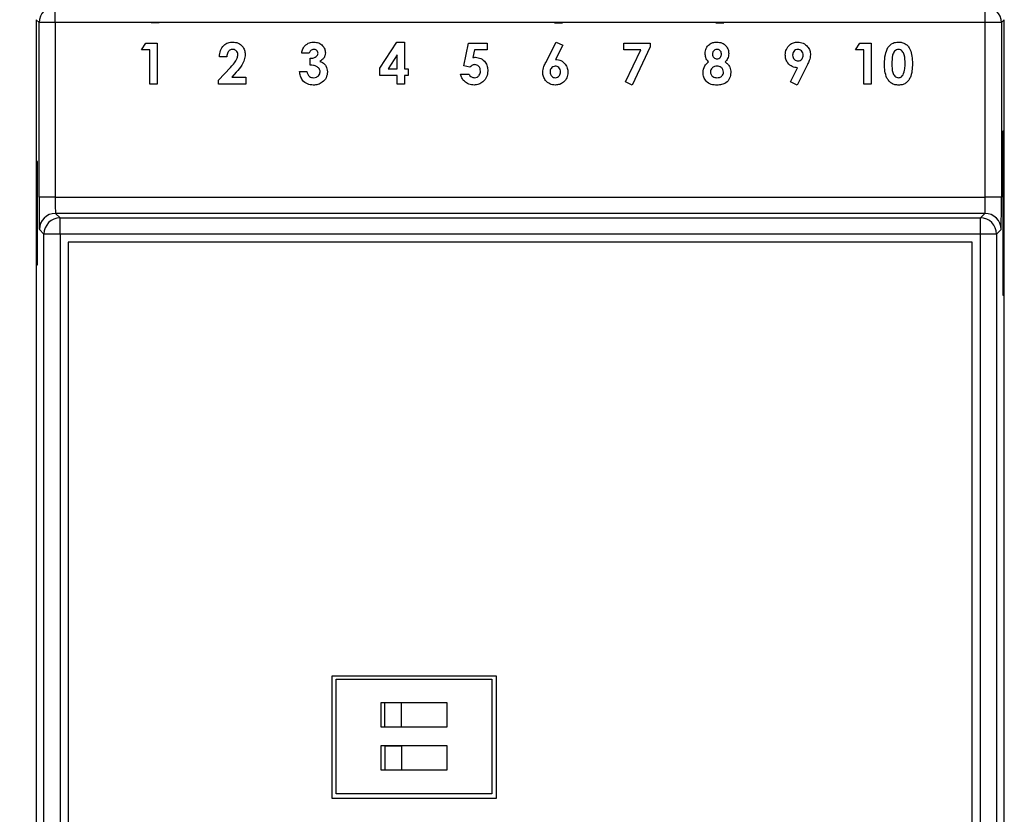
# Model space of a CAD drawing. Header units: inches. Extents: x 0.4 to 15.9, y 0.2 to 7.
# Tile 3 of 5: x 2 to 4.4, y 2.9 to 4.8. Entities that reach past the tile are written whole.
import ezdxf

# ---------------------------------------------------------------- set-up
doc = ezdxf.new("R2010")
doc.units = ezdxf.units.IN
doc.header["$MEASUREMENT"] = 0
doc.layers.add('ART', color=7, linetype='Continuous')
doc.layers.add('DIM', color=253, linetype='Continuous')
doc.dimstyles.get("Standard").update_dxf_attribs({"dimtxt": 0.18, "dimasz": 0.18, "dimexe": 0.18, "dimexo": 0.0625, "dimgap": 0.09, "dimtad": 0, "dimtih": 1, "dimtoh": 1, "dimdec": 4, "dimzin": 0, "dimdsep": 46, "dimtxsty": 'Standard', "dimcen": 0.09, "dimadec": 0, "dimazin": 0, "dimtfac": 1, "dimtdec": 4, "dimtofl": 0, "dimtmove": 0, "dimatfit": 3, "dimfxl": 1, "dimtolj": 1, "dimtzin": 0, "dimarcsym": 0})

# ---------------------------------------------------------------- blocks, each defined once
blk = doc.blocks.new('*D305')
at = {"layer": 'Defpoints', "color": 0}
for p in [(4.4069, 6.6236), (2.0447, 4.8178), (4.4069, 4.8178)]:
    blk.add_point(p, dxfattribs=at)
at = {"layer": 'DIM', "color": 0, "lineweight": -2}
for p, q in [((2.0447, 4.8803), (2.0447, 6.8036)), ((4.4069, 4.8803), (4.4069, 6.8036)), ((2.2247, 6.6236), (2.8658, 6.6236)), ((4.2269, 6.6236), (3.5858, 6.6236))]:
    blk.add_line(p, q, dxfattribs=at)
at = {"layer": 'DIM', "color": 0}
for points in [[(2.2247, 6.6536), (2.2247, 6.5936), (2.0447, 6.6236)], [(4.2269, 6.5936), (4.2269, 6.6536), (4.4069, 6.6236)]]:
    blk.add_solid(points, dxfattribs=at)
at = {"layer": 'DIM', "color": 0, "insert": (3.2258, 6.6236), "char_height": 0.18, "attachment_point": 5}
blk.add_mtext('\\A1;2.36', dxfattribs=at)
blk = doc.blocks.new('*D306')
at = {"layer": 'Defpoints', "color": 0}
for p in [(2.2383, 5.346), (0.6257, 0.9833), (2.6424, 0.9833)]:
    blk.add_point(p, dxfattribs=at)
at = {"layer": 'DIM', "color": 0, "lineweight": -2}
for p, q in [((2.1758, 5.346), (0.4457, 5.346)), ((0.6257, 5.166), (0.6257, 3.3446)), ((0.6257, 1.1633), (0.6257, 2.9846)), ((2.5799, 0.9833), (0.4457, 0.9833))]:
    blk.add_line(p, q, dxfattribs=at)
at = {"layer": 'DIM', "color": 0}
for points in [[(0.6557, 5.166), (0.5957, 5.166), (0.6257, 5.346)], [(0.5957, 1.1633), (0.6557, 1.1633), (0.6257, 0.9833)]]:
    blk.add_solid(points, dxfattribs=at)
at = {"layer": 'DIM', "color": 0, "insert": (0.6257, 3.1646), "char_height": 0.18, "attachment_point": 5}
blk.add_mtext('\\A1;4.36', dxfattribs=at)

msp = doc.modelspace()

# ---------------------------------------------------------------- linework, layer by layer
at = {"layer": 'ART', "color": 7, "linetype": 'Continuous'}
for p, q in [((2.0912, 4.8107), (2.0912, 4.8501)), ((4.3604, 4.8107), (4.3604, 4.8501)), ((2.0518, 4.8107), (2.0447, 4.8178)), ((2.0447, 4.8178), (2.0447, 1.5107)), ((2.0518, 4.3844), (2.0518, 4.8107)), ((2.0912, 4.8107), (2.0518, 4.8107)), ((2.0912, 4.8107), (2.0912, 4.3844)), ((4.3604, 4.8107), (2.0912, 4.8107)), ((4.3604, 4.3844), (4.3604, 4.8107)), ((4.3998, 4.8107), (4.3604, 4.8107)), ((4.4069, 4.8178), (4.3998, 4.8107)), ((4.3998, 4.8107), (4.3998, 4.3844)), ((4.4069, 1.5107), (4.4069, 4.8178)), ((2.3015, 4.744), (2.3122, 4.7607)), ((2.3122, 4.7607), (2.34, 4.7607)), ((2.34, 4.7607), (2.34, 4.6607)), ((2.8831, 4.6994), (2.9246, 4.7632)), ((2.9246, 4.7632), (2.9434, 4.7632)), ((2.9434, 4.7632), (2.9434, 4.6979)), ((3.088, 4.7052), (3.0998, 4.7607)), ((3.0998, 4.7607), (3.1453, 4.7607)), ((3.1453, 4.7607), (3.1453, 4.744)), ((3.2882, 4.7133), (3.3136, 4.7632)), ((3.3136, 4.7632), (3.3295, 4.7552)), ((3.4788, 4.7607), (3.5429, 4.7607)), ((3.4788, 4.744), (3.4788, 4.7607)), ((3.5429, 4.7607), (3.5429, 4.7514)), ((4.0436, 4.744), (4.0544, 4.7607)), ((4.0544, 4.7607), (4.0821, 4.7607)), ((4.0821, 4.7607), (4.0821, 4.6607)), ((2.322, 4.744), (2.3015, 4.744)), ((2.322, 4.6607), (2.322, 4.744)), ((2.7106, 4.7363), (2.6927, 4.7363)), ((3.114, 4.744), (3.1101, 4.7251)), ((3.1453, 4.744), (3.114, 4.744)), ((3.3295, 4.7552), (3.312, 4.7209)), ((3.5197, 4.744), (3.4788, 4.744)), ((3.4829, 4.6661), (3.5197, 4.744)), ((3.5429, 4.7514), (3.4988, 4.6581)), ((4.0642, 4.744), (4.0436, 4.744)), ((4.0642, 4.6607), (4.0642, 4.744)), ((2.5099, 4.7273), (2.492, 4.7273)), ((2.7132, 4.7068), (2.7132, 4.7235)), ((2.9254, 4.7319), (2.9033, 4.6979)), ((2.9254, 4.6979), (2.9254, 4.7319)), ((2.4894, 4.6698), (2.519, 4.7013)), ((2.5328, 4.6893), (2.5224, 4.6773)), ((2.6875, 4.6915), (2.7055, 4.6915)), ((2.8831, 4.6812), (2.8831, 4.6994)), ((2.9033, 4.6979), (2.9254, 4.6979)), ((2.9434, 4.6979), (2.9523, 4.6979)), ((2.9523, 4.6979), (2.9523, 4.6812)), ((3.0799, 4.685), (3.1005, 4.685)), ((3.1031, 4.7017), (3.088, 4.7052)), ((3.8852, 4.6661), (3.9026, 4.7004)), ((3.9265, 4.7081), (3.9011, 4.6581)), ((2.34, 4.6607), (2.322, 4.6607)), ((2.4894, 4.6607), (2.4894, 4.6698)), ((2.5561, 4.6607), (2.4894, 4.6607)), ((2.5224, 4.6773), (2.5561, 4.6773)), ((2.5561, 4.6773), (2.5561, 4.6607)), ((2.9254, 4.6812), (2.8831, 4.6812)), ((2.9254, 4.6607), (2.9254, 4.6812)), ((2.9434, 4.6607), (2.9254, 4.6607)), ((2.9523, 4.6812), (2.9434, 4.6812)), ((2.9434, 4.6812), (2.9434, 4.6607)), ((3.4988, 4.6581), (3.4829, 4.6661)), ((3.9011, 4.6581), (3.8852, 4.6661)), ((4.0821, 4.6607), (4.0642, 4.6607)), ((4.4041, 4.5461), (4.4056, 4.5461)), ((4.4041, 4.1446), (4.4041, 4.5461)), ((4.4056, 4.5461), (4.4056, 4.1446)), ((2.046, 4.4713), (2.046, 4.2194)), ((2.0476, 4.4713), (2.046, 4.4713)), ((2.0476, 4.2194), (2.0476, 4.4713)), ((2.0912, 4.3844), (2.0518, 4.3844)), ((2.0912, 4.3844), (4.3604, 4.3844)), ((4.3998, 4.3844), (4.3604, 4.3844)), ((2.0919, 4.345), (2.103, 4.3339)), ((4.3597, 4.345), (2.0919, 4.345)), ((2.103, 4.2945), (2.103, 4.3339)), ((2.103, 4.3339), (4.3486, 4.3339)), ((4.3486, 4.3339), (4.3597, 4.345)), ((4.3486, 4.2945), (4.3486, 4.3339)), ((2.0636, 4.2945), (2.0525, 4.3056)), ((4.3991, 4.3056), (4.388, 4.2945)), ((2.0636, 2.034), (2.0636, 4.2945)), ((2.103, 4.2945), (2.0636, 4.2945)), ((2.103, 4.2945), (2.103, 2.034)), ((4.3486, 4.2945), (2.103, 4.2945)), ((4.388, 4.2945), (4.3486, 4.2945)), ((4.3486, 2.034), (4.3486, 4.2945)), ((4.388, 4.2945), (4.388, 2.034)), ((4.3286, 4.2745), (2.123, 4.2745)), ((2.123, 4.2745), (2.123, 2.054)), ((4.3286, 2.054), (4.3286, 4.2745)), ((2.046, 4.2194), (2.0476, 4.2194)), ((4.4056, 4.1446), (4.4041, 4.1446))]:
    msp.add_line(p, q, dxfattribs=at)
at = {"layer": 'ART', "linetype": 'Continuous'}
for p, q in [((2.3446, 4.8103), (2.3249, 4.8103)), ((3.3092, 4.8103), (3.3288, 4.8103)), ((3.7029, 4.8103), (3.7225, 4.8103))]:
    msp.add_line(p, q, dxfattribs=at)
at = {"layer": 'ART'}
for points in [[(2.7668, 2.9162), (2.7668, 3.2162), (3.1668, 3.2162), (3.1668, 2.9162)], [(2.7768, 2.928), (2.7768, 3.208), (3.1568, 3.208), (3.1568, 2.928)], [(2.8868, 3.0905), (2.8868, 3.1505), (3.0468, 3.1505), (3.0468, 3.0905)], [(2.8955, 3.0909), (2.8955, 3.1509), (2.9355, 3.1509), (2.9355, 3.0909)], [(2.8868, 2.9855), (2.8868, 3.0455), (3.0468, 3.0455), (3.0468, 2.9855)], [(2.8961, 2.9854), (2.8961, 3.0454), (2.9361, 3.0454), (2.9361, 2.9854)]]:
    msp.add_lwpolyline(points, close=True, dxfattribs=at)
at = {"layer": 'ART', "color": 7, "linetype": 'Continuous'}
for centre, start, end in [((2.0912, 4.8107), 90.0051, 179.9949), ((4.3604, 4.8107), 0.0051, 89.9949), ((2.0919, 4.3056), 90.0051, 179.9949), ((2.103, 4.2945), 90.0051, 179.9949), ((4.3486, 4.2945), 0.0051, 89.9949), ((4.3597, 4.3056), 0.0051, 89.9949)]:
    msp.add_arc(centre, 0.0394, start, end, dxfattribs=at)
for centre, major_axis, ratio, start_param, end_param in [((2.0525, 4.3844), (0, 0.0787), 0.008727, 1.570796, 3.132866), ((2.0919, 4.3844), (0, 0.0394), 0.017454, 1.570796, 3.132866), ((4.3597, 4.3844), (0, 0.0394), 0.017454, 3.150319, 4.712389), ((4.3991, 4.3844), (0, 0.0787), 0.008727, 3.150319, 4.712389)]:
    msp.add_ellipse(centre, major_axis=major_axis, ratio=ratio, start_param=start_param, end_param=end_param, dxfattribs=at)
for points, knots in [([(2.492, 4.7273), (2.4925, 4.7324), (2.4936, 4.7426), (2.5015, 4.7549), (2.5128, 4.7622), (2.5208, 4.7629), (2.5248, 4.7632)], [0, 0, 0, 0, 0.280627, 0.559915, 0.779791, 1, 1, 1, 1]), ([(2.5248, 4.7632), (2.5292, 4.7628), (2.5381, 4.7619), (2.5479, 4.7536), (2.5536, 4.7436), (2.5544, 4.7367), (2.5548, 4.7333)], [0, 0, 0, 0, 0.279781, 0.559029, 0.779656, 1, 1, 1, 1]), ([(2.7003, 4.754), (2.7039, 4.757), (2.7104, 4.7624), (2.7187, 4.763), (2.7224, 4.7632)], [0, 0, 0, 0, 0.558864, 1, 1, 1, 1]), ([(2.7224, 4.7632), (2.7264, 4.7628), (2.7344, 4.762), (2.7435, 4.7551), (2.7494, 4.7464), (2.75, 4.7402), (2.7504, 4.737)], [0, 0, 0, 0, 0.279898, 0.559568, 0.779842, 1, 1, 1, 1]), ([(3.6769, 4.7352), (3.6774, 4.7395), (3.6783, 4.7479), (3.6861, 4.7575), (3.6959, 4.7625), (3.7026, 4.763), (3.7059, 4.7632)], [0, 0, 0, 0, 0.27977, 0.558945, 0.779257, 1, 1, 1, 1]), ([(3.7059, 4.7632), (3.7101, 4.7628), (3.7186, 4.762), (3.7282, 4.7545), (3.7336, 4.7449), (3.7343, 4.7383), (3.7346, 4.7349)], [0, 0, 0, 0, 0.279909, 0.559079, 0.779525, 1, 1, 1, 1]), ([(3.8725, 4.7321), (3.873, 4.7366), (3.874, 4.7458), (3.8823, 4.756), (3.8923, 4.7623), (3.8995, 4.7629), (3.9031, 4.7632)], [0, 0, 0, 0, 0.279695, 0.559378, 0.779675, 1, 1, 1, 1]), ([(3.9031, 4.7632), (3.9077, 4.7627), (3.9169, 4.7617), (3.9268, 4.7529), (3.933, 4.7427), (3.9337, 4.7355), (3.934, 4.7319)], [0, 0, 0, 0, 0.279545, 0.559152, 0.77959, 1, 1, 1, 1]), ([(4.1229, 4.7496), (4.1267, 4.754), (4.1336, 4.7619), (4.1438, 4.7628), (4.1484, 4.7632)], [0, 0, 0, 0, 0.558689, 1, 1, 1, 1]), ([(4.1484, 4.7632), (4.1513, 4.7631), (4.1573, 4.7627), (4.1656, 4.7591), (4.1723, 4.7532), (4.1786, 4.743), (4.1822, 4.7284), (4.1825, 4.7166), (4.1826, 4.7106)], [0, 0, 0, 0, 0.1250434, 0.2499323, 0.3747725, 0.4998387, 0.7494986, 1, 1, 1, 1]), ([(2.5238, 4.7453), (2.5214, 4.7449), (2.5167, 4.7441), (2.511, 4.7371), (2.5103, 4.731), (2.5099, 4.7273)], [0, 0, 0, 0, 0.278755, 0.559273, 1, 1, 1, 1]), ([(2.5368, 4.732), (2.5366, 4.734), (2.5363, 4.7379), (2.5328, 4.7424), (2.5284, 4.745), (2.5253, 4.7452), (2.5238, 4.7453)], [0, 0, 0, 0, 0.279841, 0.559185, 0.779391, 1, 1, 1, 1]), ([(2.5548, 4.7333), (2.5542, 4.7286), (2.5531, 4.7192), (2.5453, 4.7042), (2.5376, 4.6949), (2.5328, 4.6893)], [0, 0, 0, 0, 0.279444, 0.559479, 1, 1, 1, 1]), ([(2.6927, 4.7363), (2.6933, 4.74), (2.6945, 4.7465), (2.6986, 4.7517), (2.7003, 4.754)], [0, 0, 0, 0, 0.56011, 1, 1, 1, 1]), ([(2.7223, 4.7453), (2.7208, 4.7451), (2.7179, 4.7448), (2.7133, 4.7419), (2.7116, 4.7384), (2.7106, 4.7363)], [0, 0, 0, 0, 0.280786, 0.561822, 1, 1, 1, 1]), ([(2.7132, 4.7235), (2.7175, 4.7238), (2.7239, 4.7244), (2.7299, 4.729), (2.7321, 4.7327), (2.7323, 4.7348), (2.7324, 4.7359)], [0, 0, 0, 0, 0.5001304, 0.7494309, 0.8747894, 1, 1, 1, 1]), ([(2.7324, 4.7359), (2.7322, 4.7373), (2.7319, 4.7402), (2.7291, 4.7434), (2.7257, 4.7451), (2.7234, 4.7452), (2.7223, 4.7453)], [0, 0, 0, 0, 0.27955, 0.558879, 0.779258, 1, 1, 1, 1]), ([(2.7504, 4.737), (2.7501, 4.7346), (2.7497, 4.7297), (2.7455, 4.7217), (2.7402, 4.7182), (2.737, 4.7161)], [0, 0, 0, 0, 0.28057, 0.561026, 1, 1, 1, 1]), ([(3.6852, 4.7145), (3.6826, 4.718), (3.6779, 4.7242), (3.6772, 4.7318), (3.6769, 4.7352)], [0, 0, 0, 0, 0.559574, 1, 1, 1, 1]), ([(3.7055, 4.7453), (3.7038, 4.7451), (3.7005, 4.7447), (3.697, 4.7416), (3.6951, 4.7378), (3.6949, 4.7352), (3.6949, 4.7339)], [0, 0, 0, 0, 0.279594, 0.558748, 0.779241, 1, 1, 1, 1]), ([(3.6949, 4.7339), (3.695, 4.7323), (3.6953, 4.7289), (3.6982, 4.725), (3.7018, 4.7226), (3.7045, 4.7223), (3.7058, 4.7222)], [0, 0, 0, 0, 0.280069, 0.559708, 0.779873, 1, 1, 1, 1]), ([(3.7167, 4.7341), (3.7165, 4.7358), (3.7162, 4.7391), (3.7132, 4.7429), (3.7094, 4.745), (3.7068, 4.7452), (3.7055, 4.7453)], [0, 0, 0, 0, 0.279935, 0.559241, 0.779399, 1, 1, 1, 1]), ([(3.7058, 4.7222), (3.7075, 4.7224), (3.7109, 4.7228), (3.7145, 4.7261), (3.7164, 4.7301), (3.7166, 4.7328), (3.7167, 4.7341)], [0, 0, 0, 0, 0.2793857, 0.5588, 0.7791579, 1, 1, 1, 1]), ([(3.7346, 4.7349), (3.7341, 4.7307), (3.7331, 4.723), (3.7282, 4.7171), (3.726, 4.7145)], [0, 0, 0, 0, 0.558157, 1, 1, 1, 1]), ([(3.9034, 4.7453), (3.9014, 4.745), (3.8974, 4.7445), (3.8932, 4.7405), (3.8908, 4.7358), (3.8905, 4.7327), (3.8904, 4.7311)], [0, 0, 0, 0, 0.279178, 0.558905, 0.779362, 1, 1, 1, 1]), ([(3.9161, 4.7311), (3.9159, 4.733), (3.9155, 4.737), (3.9123, 4.7416), (3.9081, 4.7448), (3.905, 4.7451), (3.9034, 4.7453)], [0, 0, 0, 0, 0.280121, 0.559899, 0.780077, 1, 1, 1, 1]), ([(4.1147, 4.7097), (4.1148, 4.7175), (4.1149, 4.7314), (4.1205, 4.7441), (4.1229, 4.7496)], [0, 0, 0, 0, 0.561096, 1, 1, 1, 1]), ([(4.1488, 4.7453), (4.147, 4.7451), (4.1433, 4.7447), (4.1373, 4.7401), (4.1328, 4.7276), (4.1327, 4.7168), (4.1326, 4.7095)], [0, 0, 0, 0, 0.124885, 0.249639, 0.49862, 1, 1, 1, 1]), ([(4.1647, 4.7106), (4.1647, 4.7177), (4.1646, 4.7283), (4.1596, 4.7399), (4.1541, 4.7446), (4.1506, 4.7451), (4.1488, 4.7453)], [0, 0, 0, 0, 0.501448, 0.750378, 0.875297, 1, 1, 1, 1]), ([(2.519, 4.7013), (2.5236, 4.7063), (2.5301, 4.7132), (2.5358, 4.724), (2.5365, 4.7293), (2.5368, 4.732)], [0, 0, 0, 0, 0.5603666, 0.7804928, 1, 1, 1, 1]), ([(2.737, 4.7161), (2.7399, 4.7149), (2.7458, 4.7124), (2.7537, 4.7037), (2.7548, 4.6955), (2.7555, 4.6905)], [0, 0, 0, 0, 0.281077, 0.561733, 1, 1, 1, 1]), ([(3.1101, 4.7251), (3.1113, 4.7254), (3.1133, 4.7259), (3.1154, 4.726), (3.1163, 4.7261)], [0, 0, 0, 0, 0.5599784, 1, 1, 1, 1]), ([(3.1163, 4.7261), (3.121, 4.7255), (3.1305, 4.7243), (3.1405, 4.715), (3.1459, 4.704), (3.1464, 4.6966), (3.1466, 4.6929)], [0, 0, 0, 0, 0.279289, 0.55876, 0.779156, 1, 1, 1, 1]), ([(3.2806, 4.6894), (3.2813, 4.6941), (3.2826, 4.7025), (3.2865, 4.71), (3.2882, 4.7133)], [0, 0, 0, 0, 0.5584443, 1, 1, 1, 1]), ([(3.312, 4.7209), (3.3166, 4.7204), (3.3257, 4.7192), (3.3356, 4.7104), (3.3414, 4.7), (3.3419, 4.6928), (3.3422, 4.6892)], [0, 0, 0, 0, 0.279351, 0.559054, 0.779381, 1, 1, 1, 1]), ([(3.6718, 4.6887), (3.6726, 4.6944), (3.674, 4.7047), (3.6818, 4.7115), (3.6852, 4.7145)], [0, 0, 0, 0, 0.558289, 1, 1, 1, 1]), ([(3.726, 4.7145), (3.7283, 4.7128), (3.7328, 4.7093), (3.7383, 4.7005), (3.7392, 4.6932), (3.7397, 4.6887)], [0, 0, 0, 0, 0.280594, 0.561098, 1, 1, 1, 1]), ([(3.9026, 4.7004), (3.898, 4.701), (3.8889, 4.7021), (3.8791, 4.7109), (3.8733, 4.7213), (3.8728, 4.7285), (3.8725, 4.7321)], [0, 0, 0, 0, 0.279339, 0.559087, 0.779393, 1, 1, 1, 1]), ([(3.8904, 4.7311), (3.8906, 4.7291), (3.891, 4.7251), (3.8944, 4.7204), (3.8988, 4.7175), (3.9019, 4.7172), (3.9035, 4.7171)], [0, 0, 0, 0, 0.280037, 0.559595, 0.77968, 1, 1, 1, 1]), ([(3.9035, 4.7171), (3.9055, 4.7174), (3.9094, 4.7179), (3.9135, 4.7219), (3.9158, 4.7264), (3.916, 4.7295), (3.9161, 4.7311)], [0, 0, 0, 0, 0.279141, 0.558801, 0.779318, 1, 1, 1, 1]), ([(3.934, 4.7319), (3.9333, 4.7273), (3.9321, 4.7189), (3.9282, 4.7114), (3.9265, 4.7081)], [0, 0, 0, 0, 0.558432, 1, 1, 1, 1]), ([(4.1489, 4.6581), (4.146, 4.6583), (4.1401, 4.6586), (4.1318, 4.662), (4.1251, 4.6678), (4.1188, 4.6777), (4.1151, 4.6922), (4.1148, 4.7038), (4.1147, 4.7097)], [0, 0, 0, 0, 0.125093, 0.249947, 0.37484, 0.499914, 0.749469, 1, 1, 1, 1]), ([(4.1326, 4.7095), (4.1327, 4.7026), (4.1327, 4.6922), (4.138, 4.681), (4.1436, 4.6766), (4.1471, 4.6763), (4.1488, 4.6761)], [0, 0, 0, 0, 0.501407, 0.750149, 0.875082, 1, 1, 1, 1]), ([(4.1826, 4.7106), (4.1825, 4.7047), (4.1823, 4.693), (4.1786, 4.6784), (4.1726, 4.6682), (4.1661, 4.6621), (4.1577, 4.6586), (4.1518, 4.6583), (4.1489, 4.6581)], [0, 0, 0, 0, 0.250514, 0.500214, 0.625312, 0.750134, 0.874928, 1, 1, 1, 1]), ([(4.1598, 4.6829), (4.1615, 4.688), (4.1647, 4.6969), (4.1647, 4.7064), (4.1647, 4.7106)], [0, 0, 0, 0, 0.5584174, 1, 1, 1, 1]), ([(2.7208, 4.6581), (2.7159, 4.6586), (2.706, 4.6595), (2.6948, 4.6686), (2.6889, 4.6799), (2.688, 4.6876), (2.6875, 4.6915)], [0, 0, 0, 0, 0.279836, 0.558867, 0.779159, 1, 1, 1, 1]), ([(2.7055, 4.6915), (2.706, 4.6892), (2.7069, 4.6846), (2.7109, 4.6793), (2.7163, 4.6764), (2.72, 4.6762), (2.7218, 4.6761)], [0, 0, 0, 0, 0.280488, 0.559268, 0.779432, 1, 1, 1, 1]), ([(2.7375, 4.6907), (2.7374, 4.692), (2.7372, 4.6947), (2.7346, 4.6996), (2.7291, 4.704), (2.7213, 4.7064), (2.7159, 4.7067), (2.7132, 4.7068)], [0, 0, 0, 0, 0.125088, 0.250096, 0.499208, 0.749268, 1, 1, 1, 1]), ([(2.7555, 4.6905), (2.7549, 4.6855), (2.7536, 4.6756), (2.7439, 4.6649), (2.7325, 4.6589), (2.7247, 4.6584), (2.7208, 4.6581)], [0, 0, 0, 0, 0.279287, 0.558898, 0.779265, 1, 1, 1, 1]), ([(2.7218, 4.6761), (2.724, 4.6763), (2.7285, 4.6767), (2.7337, 4.6805), (2.737, 4.6854), (2.7374, 4.6889), (2.7375, 4.6907)], [0, 0, 0, 0, 0.280041, 0.559731, 0.77987, 1, 1, 1, 1]), ([(3.1132, 4.6581), (3.1088, 4.6585), (3.1001, 4.6593), (3.0897, 4.6662), (3.0828, 4.6752), (3.0809, 4.6817), (3.0799, 4.685)], [0, 0, 0, 0, 0.279859, 0.559381, 0.779502, 1, 1, 1, 1]), ([(3.1005, 4.685), (3.1013, 4.6836), (3.1029, 4.6808), (3.1075, 4.677), (3.1117, 4.6764), (3.1142, 4.6761)], [0, 0, 0, 0, 0.281145, 0.561922, 1, 1, 1, 1]), ([(3.1149, 4.7081), (3.1137, 4.708), (3.1111, 4.7077), (3.1069, 4.7055), (3.1046, 4.7032), (3.1031, 4.7017)], [0, 0, 0, 0, 0.2798069, 0.5598202, 1, 1, 1, 1]), ([(3.1466, 4.6929), (3.1461, 4.6879), (3.145, 4.6778), (3.1361, 4.6664), (3.1251, 4.6592), (3.1171, 4.6585), (3.1132, 4.6581)], [0, 0, 0, 0, 0.279834, 0.559555, 0.779722, 1, 1, 1, 1]), ([(3.1142, 4.6761), (3.1165, 4.6764), (3.121, 4.677), (3.1258, 4.6816), (3.1283, 4.6869), (3.1286, 4.6905), (3.1287, 4.6923)], [0, 0, 0, 0, 0.279088, 0.558757, 0.779144, 1, 1, 1, 1]), ([(3.1287, 4.6923), (3.1285, 4.6945), (3.1282, 4.6989), (3.1247, 4.7041), (3.1201, 4.7076), (3.1167, 4.7079), (3.1149, 4.7081)], [0, 0, 0, 0, 0.2804002, 0.5600098, 0.7801153, 1, 1, 1, 1]), ([(3.3116, 4.6581), (3.307, 4.6586), (3.2978, 4.6597), (3.2879, 4.6685), (3.2817, 4.6786), (3.281, 4.6858), (3.2806, 4.6894)], [0, 0, 0, 0, 0.27954, 0.559175, 0.779612, 1, 1, 1, 1]), ([(3.3112, 4.7043), (3.3092, 4.704), (3.3053, 4.7035), (3.3012, 4.6995), (3.2989, 4.6949), (3.2987, 4.6918), (3.2986, 4.6903)], [0, 0, 0, 0, 0.279066, 0.558645, 0.779234, 1, 1, 1, 1]), ([(3.2986, 4.6903), (3.2988, 4.6883), (3.2991, 4.6843), (3.3024, 4.6797), (3.3066, 4.6766), (3.3097, 4.6762), (3.3112, 4.6761)], [0, 0, 0, 0, 0.280116, 0.559864, 0.780056, 1, 1, 1, 1]), ([(3.3242, 4.6903), (3.3241, 4.6923), (3.3237, 4.6963), (3.3203, 4.701), (3.3159, 4.7039), (3.3128, 4.7041), (3.3112, 4.7043)], [0, 0, 0, 0, 0.280057, 0.559682, 0.779831, 1, 1, 1, 1]), ([(3.3112, 4.6761), (3.3132, 4.6763), (3.3173, 4.6769), (3.3215, 4.6809), (3.3239, 4.6855), (3.3241, 4.6887), (3.3242, 4.6903)], [0, 0, 0, 0, 0.279199, 0.558982, 0.779369, 1, 1, 1, 1]), ([(3.3422, 4.6892), (3.3417, 4.6847), (3.3407, 4.6756), (3.3324, 4.6654), (3.3223, 4.6591), (3.3152, 4.6584), (3.3116, 4.6581)], [0, 0, 0, 0, 0.279672, 0.559403, 0.779638, 1, 1, 1, 1]), ([(3.706, 4.6581), (3.7011, 4.6583), (3.6913, 4.6586), (3.6794, 4.6662), (3.6728, 4.6772), (3.6721, 4.6849), (3.6718, 4.6887)], [0, 0, 0, 0, 0.2808792, 0.5592456, 0.7795123, 1, 1, 1, 1]), ([(3.706, 4.7043), (3.7038, 4.7041), (3.6993, 4.7037), (3.694, 4.7002), (3.6904, 4.6956), (3.6899, 4.6921), (3.6897, 4.6903)], [0, 0, 0, 0, 0.2803143, 0.5600795, 0.7802116, 1, 1, 1, 1]), ([(3.6897, 4.6903), (3.69, 4.6881), (3.6906, 4.6835), (3.6952, 4.6788), (3.7005, 4.6764), (3.704, 4.6762), (3.7058, 4.6761)], [0, 0, 0, 0, 0.279096, 0.5586, 0.77902, 1, 1, 1, 1]), ([(3.7058, 4.6761), (3.708, 4.6762), (3.7125, 4.6765), (3.718, 4.6798), (3.7213, 4.6847), (3.7216, 4.6882), (3.7218, 4.6899)], [0, 0, 0, 0, 0.2806918, 0.5601053, 0.7798882, 1, 1, 1, 1]), ([(3.7218, 4.6899), (3.7215, 4.6921), (3.7209, 4.6966), (3.7164, 4.7013), (3.7113, 4.7039), (3.7078, 4.7042), (3.706, 4.7043)], [0, 0, 0, 0, 0.279268, 0.558843, 0.779238, 1, 1, 1, 1]), ([(3.7397, 4.6887), (3.7391, 4.6839), (3.7379, 4.6743), (3.7289, 4.6636), (3.7173, 4.6586), (3.7098, 4.6583), (3.706, 4.6581)], [0, 0, 0, 0, 0.279615, 0.558846, 0.778998, 1, 1, 1, 1]), ([(4.1488, 4.6761), (4.1501, 4.6762), (4.1526, 4.6764), (4.1567, 4.6786), (4.1586, 4.6813), (4.1598, 4.6829)], [0, 0, 0, 0, 0.280266, 0.560445, 1, 1, 1, 1])]:
    msp.add_open_spline(points, degree=3, knots=knots, dxfattribs=at)

# ---------------------------------------------------------------- dimensions: what is measured, and where the dimension line sits
at = {"layer": 'DIM'}
dim = msp.add_linear_dim(base=(4.4069, 6.6236), p1=(2.0447, 4.8178), p2=(4.4069, 4.8178), dimstyle='Standard', override={"dimdec": 2, "dimlfac": 1}, dxfattribs=at)
dim.commit()
dim.dimension.update_dxf_attribs({"geometry": '*D305', "text_midpoint": (3.2258, 6.6236)})
dim = msp.add_linear_dim(base=(0.6257, 0.9833), p1=(2.2383, 5.346), p2=(2.6424, 0.9833), angle=90, dimstyle='Standard', override={"dimdec": 2, "dimlfac": 1}, dxfattribs=at)
dim.commit()
dim.dimension.update_dxf_attribs({"geometry": '*D306', "text_midpoint": (0.6257, 3.1646)})

doc.saveas('drawing.dxf')
